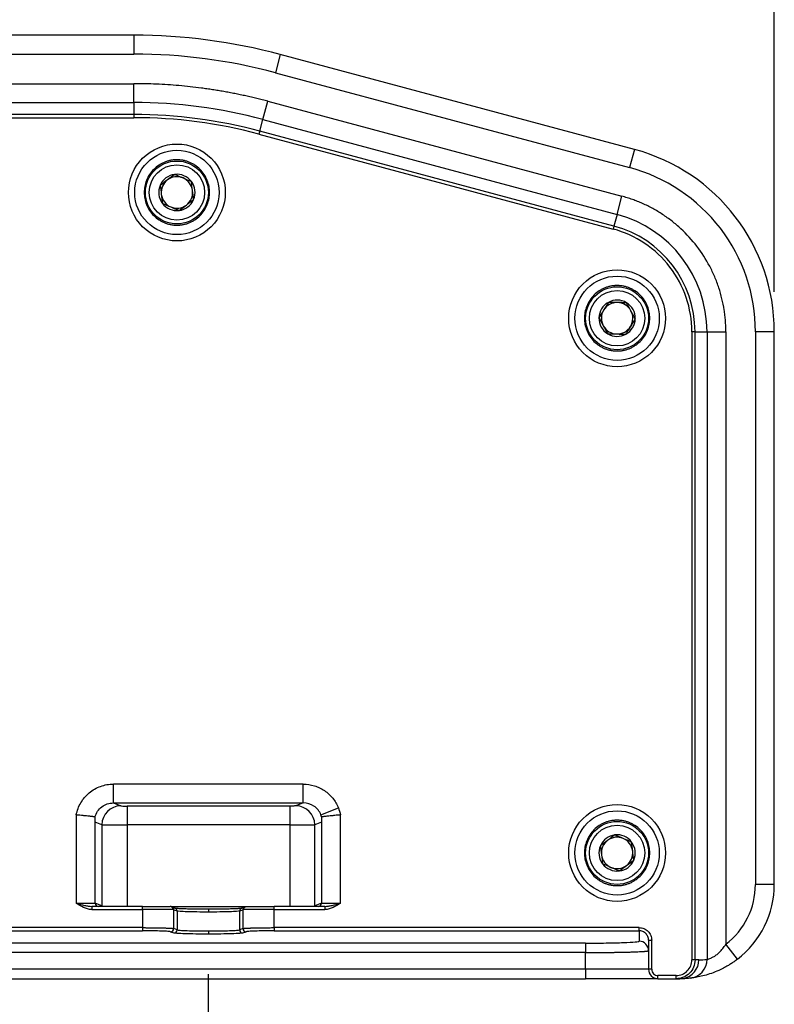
# Model space of a CAD drawing. Header units: millimetres. Extents: x 32 to 1494, y 32 to 1048.
# Tile 7 of 27: x 561 to 681, y 191 to 348. Entities that reach past the tile are written whole.
import ezdxf

# ---------------------------------------------------------------- set-up
doc = ezdxf.new("R2010")
doc.units = ezdxf.units.MM
doc.header["$LTSCALE"] = 5
doc.layers.add('DIMENSIONS', color=140, linetype='Continuous', lineweight=25)
doc.styles.add('SLDTEXTSTYLE0', font='TXT', dxfattribs={"width": 0.7})
doc.dimstyles.new('SLDDIMSTYLE0', dxfattribs={"dimtxt": 10.790039, "dimasz": 16.51, "dimexe": 0, "dimexo": 0.0625, "dimgap": 2.69751, "dimtad": 0, "dimtih": 1, "dimtoh": 1, "dimrnd": 1e-09, "dimzin": 4, "dimdsep": 46, "dimtxsty": 'SLDTEXTSTYLE0', "dimsah": 1, "dimcen": 0.09, "dimadec": 0, "dimazin": 1, "dimtfac": 1, "dimtofl": 0, "dimtmove": 0, "dimatfit": 3, "dimfxl": 0, "dimfrac": 2, "dimtolj": 1, "dimtzin": 12, "dimarcsym": 0})
doc.dimstyles.new('SLDDIMSTYLE6', dxfattribs={"dimtxt": 10.790039, "dimasz": 16.51, "dimexe": 0, "dimexo": 0.0625, "dimgap": 2.69751, "dimtad": 0, "dimtih": 1, "dimtoh": 1, "dimrnd": 1e-09, "dimzin": 12, "dimdsep": 46, "dimtxsty": 'SLDTEXTSTYLE0', "dimsah": 1, "dimcen": 0.09, "dimadec": 0, "dimazin": 3, "dimtfac": 1, "dimtofl": 0, "dimtmove": 0, "dimatfit": 3, "dimfxl": 0, "dimfrac": 2, "dimtolj": 1, "dimtzin": 12, "dimarcsym": 0})
doc.dimstyles.new('SLDDIMSTYLE7', dxfattribs={"dimtxt": 10.790039, "dimasz": 16.51, "dimexe": 0, "dimexo": 0.0625, "dimgap": 2.69751, "dimtad": 0, "dimtih": 1, "dimtoh": 1, "dimrnd": 1e-09, "dimzin": 12, "dimdsep": 46, "dimtxsty": 'SLDTEXTSTYLE0', "dimsah": 1, "dimcen": 0, "dimadec": 0, "dimazin": 3, "dimtfac": 1, "dimtofl": 0, "dimtmove": 0, "dimatfit": 3, "dimfxl": 0, "dimfrac": 2, "dimtolj": 1, "dimtzin": 12, "dimarcsym": 0})

# ---------------------------------------------------------------- blocks, each defined once
blk = doc.blocks.new('_D_13')
at = {"layer": 'DIMENSIONS'}
for p, q in [((470.27, 313.14), (470.27, 397.3)), ((680.77, 304.71), (680.77, 397.3)), ((470.27, 381.43), (544.8, 381.43)), ((559.42, 381.43), (555.8, 381.43)), ((555.8, 381.43), (555.8, 364.28)), ((591.48, 381.43), (595.11, 381.43)), ((595.11, 381.43), (595.11, 364.28)), ((680.77, 381.43), (606.1, 381.43)), ((555.8, 364.28), (559.42, 364.28)), ((595.11, 364.28), (591.48, 364.28))]:
    blk.add_line(p, q, dxfattribs=at)
for points in [[(470.27, 381.43), (486.78, 378.89), (486.78, 383.97)], [(680.77, 381.43), (664.26, 383.97), (664.26, 378.89)]]:
    blk.add_solid(points, dxfattribs=at)
at = {"layer": 'DIMENSIONS', "char_height": 10.583, "attachment_point": 1, "style": 'SLDTEXTSTYLE0'}
for s, insert in [('210.5', (554.93, 397.48)), ('8.29', (559.42, 377.92))]:
    blk.add_mtext(s, dxfattribs=dict(at, insert=insert))
blk = doc.blocks.new('_D_17')
at = {"layer": 'DIMENSIONS'}
for p, q in [((471.37, 303.02), (524, 424.42)), ((524, 424.42), (551.79, 424.42))]:
    blk.add_line(p, q, dxfattribs=at)
blk.add_solid([(471.37, 303.02), (480.27, 317.16), (475.6, 319.18)], dxfattribs=at)
at = {"layer": 'DIMENSIONS', "char_height": 10.583, "attachment_point": 1, "style": 'SLDTEXTSTYLE0'}
for s, insert in [('M6', (565.01, 438.06)), ('(4X)', (559.72, 420.91))]:
    blk.add_mtext(s, dxfattribs=dict(at, insert=insert))
blk = doc.blocks.new('_D_18')
at = {"layer": 'DIMENSIONS'}
for p, q in [((280.77, 196.25), (280.77, 143.28)), ((590.77, 196.25), (590.77, 143.28)), ((280.77, 159.16), (401.04, 159.16)), ((415.67, 159.16), (412.04, 159.16)), ((412.04, 159.16), (412.04, 142.01)), ((456.71, 159.16), (460.33, 159.16)), ((460.33, 159.16), (460.33, 142.01)), ((590.77, 159.16), (471.33, 159.16)), ((412.04, 142.01), (415.67, 142.01)), ((460.33, 142.01), (456.71, 142.01))]:
    blk.add_line(p, q, dxfattribs=at)
for points in [[(280.77, 159.16), (297.28, 156.62), (297.28, 161.7)], [(590.77, 159.16), (574.26, 161.7), (574.26, 156.62)]]:
    blk.add_solid(points, dxfattribs=at)
at = {"layer": 'DIMENSIONS', "char_height": 10.583, "attachment_point": 1, "style": 'SLDTEXTSTYLE0'}
for s, insert in [('310.0', (415.67, 175.22)), ('12.20', (415.67, 155.65))]:
    blk.add_mtext(s, dxfattribs=dict(at, insert=insert))

msp = doc.modelspace()

# ---------------------------------------------------------------- linework, layer by layer
for p, q in [((578.924431, 345.499859), (292.621881, 345.499859)), ((578.924431, 345.499859), (578.924431, 342.499859)), ((292.621881, 342.499859), (578.924431, 342.499859)), ((602.218145, 342.433183), (601.441688, 339.535406)), ((658.537727, 327.342396), (602.218145, 342.433183)), ((601.441688, 339.535406), (657.76127, 324.444619)), ((292.621881, 337.796925), (578.924431, 337.796925)), ((578.924431, 334.798752), (578.924431, 337.796925)), ((599.448495, 332.096708), (600.224479, 334.99272)), ((600.224479, 334.99272), (656.544061, 319.901934)), ((292.621881, 334.798752), (578.924431, 334.798752)), ((578.924431, 334.798752), (578.924431, 332.891305)), ((578.924431, 332.891305), (292.621881, 332.891305)), ((292.621881, 332.39161), (578.924431, 332.39161)), ((578.924431, 332.891305), (578.924431, 332.39161)), ((598.954811, 330.254255), (599.448495, 332.096708)), ((599.448495, 332.096708), (655.768077, 317.005922)), ((598.954811, 330.254255), (598.825481, 329.771587)), ((598.825481, 329.771587), (655.145063, 314.6808)), ((655.274394, 315.163469), (598.954811, 330.254255)), ((658.537727, 327.342396), (657.76127, 324.444619)), ((655.768077, 317.005922), (656.544061, 319.901934)), ((655.768077, 317.005922), (655.274394, 315.163469)), ((655.274394, 315.163469), (655.145063, 314.6808)), ((667.664907, 298.364622), (667.664907, 198.499859)), ((668.164602, 298.364622), (667.664907, 298.364622)), ((668.164602, 198.499859), (668.164602, 298.364622)), ((668.164602, 298.364622), (670.07205, 298.364622)), ((670.07205, 298.364622), (670.07205, 198.570562)), ((670.07205, 298.364622), (673.070222, 298.364622)), ((673.070222, 298.364622), (673.070222, 200.973431)), ((677.773156, 298.364622), (677.773156, 210.499859)), ((680.773156, 298.364622), (677.773156, 298.364622)), ((680.773156, 210.499859), (680.773156, 298.364622)), ((605.867505, 226.444548), (575.678807, 226.444548)), ((575.678807, 223.446376), (575.678807, 226.444548)), ((605.867505, 223.446376), (605.867505, 226.444548)), ((575.678807, 223.446376), (605.867505, 223.446376)), ((575.678807, 223.446376), (576.842105, 222.98205)), ((603.708013, 222.950172), (577.838299, 222.950172)), ((577.838299, 222.950172), (577.838299, 219.952)), ((603.708013, 222.950172), (603.708013, 219.952)), ((605.867505, 223.446376), (604.704207, 222.98205)), ((608.672385, 221.56776), (611.446354, 222.67498)), ((569.773156, 221.542625), (569.773156, 207.499859)), ((572.773156, 207.499859), (572.773156, 221.168061)), ((608.773156, 221.168061), (608.773156, 207.499859)), ((611.773156, 207.499859), (611.773156, 221.542625)), ((573.853521, 219.983877), (572.773156, 220.415101)), ((573.853521, 219.983877), (573.853521, 207.070462)), ((603.708013, 219.952), (577.838299, 219.952)), ((577.838299, 219.952), (577.838299, 206.999859)), ((603.708013, 219.952), (603.708013, 206.999859)), ((608.773156, 220.4151), (607.692791, 219.983877)), ((607.692791, 207.070462), (607.692791, 219.983877)), ((680.773156, 210.499859), (677.773156, 210.499859)), ((569.773156, 207.499859), (572.773156, 207.499859)), ((572.222646, 206.999859), (572.222646, 206.499859)), ((580.297514, 206.999859), (572.222646, 206.999859)), ((573.853521, 207.070462), (572.778495, 207.499554)), ((573.091498, 207.036514), (573.275066, 206.999861)), ((573.853521, 207.070462), (573.858303, 206.999859)), ((580.297514, 206.499859), (580.297514, 206.999859)), ((584.918367, 206.958891), (596.627945, 206.958891)), ((585.479439, 206.737665), (584.965744, 206.942704)), ((596.580568, 206.942704), (596.066873, 206.737665)), ((601.248798, 206.499859), (601.248798, 206.999859)), ((609.323666, 206.999859), (601.248798, 206.999859)), ((607.692791, 207.070462), (607.688009, 206.999859)), ((608.767817, 207.499554), (607.692791, 207.070462)), ((608.773158, 207.499859), (608.767817, 207.499554)), ((608.773156, 207.499859), (611.773156, 207.499859)), ((609.323666, 206.999859), (609.323666, 206.499859)), ((572.222646, 206.499859), (580.297514, 206.499859)), ((580.297514, 206.499859), (580.297514, 203.619948)), ((585.170274, 206.499859), (580.297514, 206.499859)), ((585.278488, 203.4765), (585.278488, 206.478329)), ((585.278488, 206.478329), (585.792183, 206.27329)), ((585.792183, 206.27329), (585.792183, 203.271461)), ((590.773156, 206.59766), (590.773156, 206.097965)), ((595.75413, 206.27329), (596.267824, 206.478329)), ((595.75413, 203.271461), (595.75413, 206.27329)), ((596.267824, 206.478329), (596.267824, 203.4765)), ((601.248798, 206.499859), (596.376038, 206.499859)), ((601.248798, 203.619948), (601.248798, 206.499859)), ((601.248798, 206.499859), (609.323666, 206.499859)), ((580.297514, 203.619948), (515.273156, 203.619948)), ((580.297514, 203.619948), (580.297514, 203.120252)), ((659.273156, 203.619948), (601.248798, 203.619948)), ((601.248798, 203.619948), (601.248798, 203.120252)), ((659.273156, 203.120252), (659.273156, 203.619948)), ((515.273156, 203.120252), (580.297514, 203.120252)), ((584.78039, 202.976805), (585.294085, 202.771766)), ((585.792183, 203.271461), (585.278488, 203.4765)), ((590.773156, 203.096136), (590.773156, 202.596441)), ((596.267824, 203.4765), (595.75413, 203.271461)), ((596.252227, 202.771766), (596.765922, 202.976805)), ((601.248798, 203.120252), (659.273156, 203.120252)), ((659.273156, 203.120252), (659.273156, 201.459079)), ((650.773156, 201.162252), (523.773156, 201.162252)), ((650.773156, 201.162252), (650.773156, 199.663166)), ((660.773156, 201.618729), (660.773156, 196.999859)), ((660.773156, 201.618729), (661.273156, 201.618729)), ((661.273156, 196.999859), (661.273156, 201.618729)), ((674.894489, 198.591824), (673.070222, 200.973431)), ((650.773156, 199.663166), (523.773156, 199.663166)), ((650.773156, 196.999859), (650.773156, 199.663166)), ((668.164602, 198.499859), (667.664907, 198.499859)), ((668.771328, 198.499859), (668.164602, 198.499859)), ((650.773156, 196.999859), (523.773156, 196.999859)), ((660.773156, 196.999859), (650.773156, 196.999859)), ((650.773156, 196.999859), (650.773156, 195.499859)), ((661.273156, 196.999859), (660.773156, 196.999859)), ((665.163383, 195.999859), (662.273156, 195.999859)), ((662.273156, 195.499859), (662.273156, 195.999859)), ((665.163383, 195.499859), (665.163383, 195.999859)), ((523.773156, 195.499859), (650.773156, 195.499859)), ((662.273156, 195.499859), (665.163383, 195.499859)), ((665.163383, 195.499859), (665.773156, 195.499859)), ((665.773156, 195.499859), (666.318368, 195.549879)), ((666.318713, 195.549943), (666.56739, 195.520917))]:
    msp.add_line(p, q)
at = {"flags": 128}
for points in [[(584.857024, 206.972309), (584.877751, 206.968683), (584.965744, 206.942704)], [(596.580568, 206.942704), (596.668561, 206.968683), (596.765922, 206.978024)]]:
    msp.add_lwpolyline(points, dxfattribs=at)
for centre, radius in [((585.773156, 320.499859), 6.7), ((585.773156, 320.499859), 5), ((585.773156, 320.499859), 4.4), ((655.773156, 300.499859), 6.7), ((655.773156, 300.499859), 5), ((655.773156, 300.499859), 4.4), ((655.773156, 215.499859), 6.7), ((655.773156, 215.499859), 5), ((655.773156, 215.499859), 4.4)]:
    msp.add_circle(centre, radius)
for centre, radius, start, end in [((578.924431, 255.499859), 90, 75, 90), ((578.924431, 255.499859), 79.298894, 75, 90), ((578.924431, 255.499859), 77.391446, 75, 90), ((650.773156, 298.364622), 30, 0, 75), ((585.773156, 320.499859), 2.886751, 96.98986306, 156.98986306), ((585.773156, 320.499859), 2.5, 126.98986306, 186.98986306), ((585.773156, 320.499859), 2.5, 66.98986306, 126.98986306), ((585.773156, 320.499859), 2.886751, 36.98986306, 96.98986306), ((585.773156, 320.499859), 2.5, 6.98986306, 66.98986306), ((585.773156, 320.499859), 2.886751, 156.98986306, 216.98986306), ((585.773156, 320.499859), 2.886751, 336.98986306, 36.98986306), ((585.773156, 320.499859), 2.5, 186.98986306, 246.98986306), ((585.773156, 320.499859), 2.886751, 276.98986306, 336.98986306), ((585.773156, 320.499859), 2.5, 306.98986306, 6.98986306), ((585.773156, 320.499859), 2.886751, 216.98986306, 276.98986306), ((585.773156, 320.499859), 2.5, 246.98986306, 306.98986306), ((650.773156, 298.364622), 19.298894, 0, 75), ((650.773156, 298.364622), 17.391446, 0, 75), ((655.773156, 300.499859), 2.886751, 118.78150508, 178.78150508), ((655.773156, 300.499859), 2.5, 88.78150508, 148.78150508), ((655.773156, 300.499859), 2.886751, 58.78150508, 118.78150508), ((655.773156, 300.499859), 2.5, 28.78150508, 88.78150508), ((655.773156, 300.499859), 2.886751, 358.78150508, 58.78150508), ((655.773156, 300.499859), 2.886751, 178.78150508, 238.78150508), ((655.773156, 300.499859), 2.5, 148.78150508, 208.78150508), ((655.773156, 300.499859), 2.5, 328.78150508, 28.78150508), ((655.773156, 300.499859), 2.5, 208.78150508, 268.78150508), ((655.773156, 300.499859), 2.5, 268.78150508, 328.78150508), ((655.773156, 300.499859), 2.886751, 298.78150508, 358.78150508), ((655.773156, 300.499859), 2.886751, 238.78150508, 298.78150508), ((576.857612, 219.977992), 3.004097, 90.29576786, 179.88776178), ((604.6887, 219.977992), 3.004097, 0.11223822, 89.70423214), ((655.773156, 215.499859), 2.886751, 96.98986306, 156.98986306), ((655.773156, 215.499859), 2.5, 66.98986306, 126.98986306), ((655.773156, 215.499859), 2.886751, 36.98986306, 96.98986306), ((655.773156, 215.499859), 2.5, 6.98986306, 66.98986306), ((655.773156, 215.499859), 2.886751, 156.98986306, 216.98986306), ((655.773156, 215.499859), 2.5, 126.98986306, 186.98986306), ((655.773156, 215.499859), 2.886751, 336.98986306, 36.98986306), ((655.773156, 215.499859), 2.5, 186.98986306, 246.98986306), ((655.773156, 215.499859), 2.5, 306.98986306, 6.98986306), ((655.773156, 215.499859), 2.886751, 216.98986306, 276.98986306), ((655.773156, 215.499859), 2.5, 246.98986306, 306.98986306), ((655.773156, 215.499859), 2.886751, 276.98986306, 336.98986306), ((665.773156, 210.499859), 15, 307.45144304, 0), ((573.273156, 207.499859), 0.5, 180, 270), ((584.780626, 206.480532), 0.497867, 359.74645345, 68.17192858), ((585.294624, 206.275697), 0.497564, 359.72276528, 68.19561675), ((596.251992, 206.275493), 0.497867, 111.82807142, 180.25354655), ((596.765383, 206.480737), 0.497564, 111.80438325, 180.27723472), ((608.273156, 207.499859), 0.5, 270, 0), ((584.777806, 203.477481), 0.500683, 270.29576786, 359.8877618), ((585.291501, 203.272442), 0.500683, 270.29576786, 359.88776178), ((596.254811, 203.272442), 0.500683, 180.11223822, 269.70423214), ((596.768506, 203.477481), 0.500683, 180.11223822, 269.70423214), ((659.273613, 199.959535), 1.499543, 0.01746216, 90.01745152), ((665.771954, 198.499062), 2.999375, 280.49653239, 0.01522425), ((667.073217, 198.569316), 2.998833, 276.23783649, 0.02380405), ((662.273156, 196.999859), 1.5, 180, 270)]:
    msp.add_arc(centre, radius, start, end)
for points in [[(601.441688, 339.535406), (594.097821, 341.503189), (586.527362, 342.499859), (578.924431, 342.499859)], [(598.825481, 329.771587), (592.334874, 331.51074), (585.644002, 332.39161), (578.924431, 332.39161)], [(585.421856, 323.365155), (585.037562, 323.075674), (584.268972, 322.496714), (583.500382, 321.917753), (583.116087, 321.628272)], [(583.116087, 321.628272), (583.174637, 321.150723), (583.291737, 320.195624), (583.408837, 319.240526), (583.467387, 318.762976)], [(588.430225, 319.371445), (588.371675, 319.848994), (588.254575, 320.804093), (588.137475, 321.759192), (588.078925, 322.236741)], [(586.124456, 317.634562), (586.50875, 317.924043), (587.27734, 318.503004), (588.04593, 319.081964), (588.430225, 319.371445)], [(583.467387, 318.762976), (583.910231, 318.574907), (584.795921, 318.198769), (585.681611, 317.822631), (586.124456, 317.634562)], [(654.38327, 303.029987), (654.133901, 302.61853), (653.635164, 301.795616), (653.136426, 300.972703), (652.887057, 300.561246)], [(657.269368, 302.9686), (656.788352, 302.978831), (655.826319, 302.999293), (654.864286, 303.019756), (654.38327, 303.029987)], [(658.659255, 300.438471), (658.427607, 300.860159), (657.964311, 301.703536), (657.501016, 302.546912), (657.269368, 302.9686)], [(652.887057, 300.561246), (653.118705, 300.139558), (653.582001, 299.296182), (654.045296, 298.452806), (654.276944, 298.031118)], [(654.276944, 298.031118), (654.75796, 298.020886), (655.719993, 298.000424), (656.682026, 297.979962), (657.163042, 297.96973)], [(611.446354, 222.67498), (611.592224, 222.309524), (611.70185, 221.929669), (611.773156, 221.542625)], [(572.773156, 221.168061), (572.773156, 221.203035), (572.76912, 221.221268), (572.760127, 221.222434)], [(608.786175, 221.222432), (608.755352, 221.339738), (608.717342, 221.455129), (608.672385, 221.56776)], [(608.786185, 221.222434), (608.777192, 221.221268), (608.773156, 221.203035), (608.773156, 221.168061)], [(655.421856, 218.365155), (655.037562, 218.075674), (654.268972, 217.496714), (653.500382, 216.917753), (653.116087, 216.628272)], [(658.078925, 217.236741), (657.636081, 217.42481), (656.750391, 217.800948), (655.864701, 218.177086), (655.421856, 218.365155)], [(653.116087, 216.628272), (653.174637, 216.150723), (653.291737, 215.195624), (653.408837, 214.240526), (653.467387, 213.762976)], [(658.430225, 214.371445), (658.371675, 214.848994), (658.254575, 215.804093), (658.137475, 216.759192), (658.078925, 217.236741)], [(656.124456, 212.634562), (656.50875, 212.924043), (657.27734, 213.503004), (658.04593, 214.081964), (658.430225, 214.371445)], [(673.070222, 200.973431), (676.034449, 203.243974), (677.773156, 206.765959), (677.773156, 210.499859)], [(596.765922, 206.978024), (596.78433, 206.985372), (596.817575, 206.992674), (596.865329, 206.999859)], [(585.278488, 206.478329), (585.258323, 206.485506), (585.222136, 206.492682), (585.170274, 206.499859)], [(596.376038, 206.499859), (596.324176, 206.492682), (596.287989, 206.485506), (596.267824, 206.478329)], [(668.771328, 198.499859), (669.206185, 198.499859), (669.641033, 198.523565), (670.07205, 198.570562)]]:
    msp.add_open_spline(points, degree=3)
for points, knots in [([(600.224479, 334.99272), (599.934889, 335.069342), (599.355879, 335.222541), (598.484477, 335.440277), (597.611338, 335.649078), (596.73623, 335.848089), (595.859215, 336.037537), (594.980278, 336.217362), (594.099422, 336.387579), (593.216647, 336.548185), (592.331952, 336.699181), (591.445338, 336.840567), (590.556804, 336.972342), (589.370002, 337.135163), (587.883785, 337.314432), (586.096935, 337.49046), (584.307484, 337.627556), (582.515439, 337.72477), (580.720799, 337.785651), (579.523414, 337.793166), (578.924431, 337.796925)], [0, 0, 0, 0, 0.0417105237, 0.0833965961, 0.1250631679, 0.1667151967, 0.2083576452, 0.2499954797, 0.291633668, 0.3332771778, 0.3749309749, 0.4166000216, 0.4582892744, 0.5000036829, 0.583399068, 0.6667164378, 0.74999548, 0.8332759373, 0.9165975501, 1, 1, 1, 1]), ([(585.773156, 312.799859), (583.731047, 312.799859), (581.772423, 313.611147), (578.884445, 316.499126), (578.073156, 318.457749), (578.073156, 322.541968), (578.884445, 324.500592), (581.772423, 327.38857), (583.731047, 328.199859), (585.773156, 328.199859)], [0, 0, 0, 0, 0.25, 0.25, 0.5, 0.5, 0.75, 0.75, 1, 1, 1, 1]), ([(585.773156, 328.199859), (587.815265, 328.199859), (589.773889, 327.38857), (592.661867, 324.500592), (593.473156, 322.541968), (593.473156, 318.457749), (592.661867, 316.499126), (589.773889, 313.611147), (587.815265, 312.799859), (585.773156, 312.799859)], [0, 0, 0, 0, 0.25, 0.25, 0.5, 0.5, 0.75, 0.75, 1, 1, 1, 1]), ([(585.773156, 325.699859), (585.693813, 325.698817), (585.535272, 325.696736), (585.298007, 325.679836), (585.061668, 325.65283), (584.739184, 325.600683), (584.334032, 325.505365), (583.84962, 325.340099), (583.377089, 325.125027), (582.765604, 324.767841), (582.069863, 324.202965), (581.39452, 323.371417), (580.911694, 322.439472), (580.633085, 321.470326), (580.544063, 320.499859), (580.633085, 319.529391), (580.911694, 318.560245), (581.39452, 317.6283), (582.069863, 316.796753), (582.765467, 316.231986), (583.376932, 315.874773), (583.849293, 315.659739), (584.333867, 315.494434), (584.764675, 315.392919), (585.139905, 315.335472), (585.455906, 315.305404), (585.667327, 315.301709), (585.773156, 315.299859)], [0, 0, 0, 0, 0.0145860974, 0.0291456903, 0.0437093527, 0.0583076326, 0.0891876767, 0.1200998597, 0.1522675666, 0.1844675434, 0.2501169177, 0.3157662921, 0.3800514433, 0.4417706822, 0.5000018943, 0.5582331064, 0.6199523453, 0.6842374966, 0.7498868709, 0.8155362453, 0.8477039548, 0.8799039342, 0.9107839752, 0.9416961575, 0.9611356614, 0.9805460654, 1, 1, 1, 1]), ([(585.773156, 315.299859), (585.852499, 315.3009), (586.01104, 315.302981), (586.248305, 315.319882), (586.484644, 315.346887), (586.807128, 315.399034), (587.21228, 315.494353), (587.696692, 315.659618), (588.169223, 315.87469), (588.780708, 316.231876), (589.476449, 316.796752), (590.151792, 317.6283), (590.634618, 318.560245), (590.913227, 319.529391), (591.002249, 320.499859), (590.913227, 321.470326), (590.634618, 322.439472), (590.151792, 323.371417), (589.476449, 324.202965), (588.780845, 324.767731), (588.16938, 325.124944), (587.697019, 325.339979), (587.212445, 325.505283), (586.781637, 325.606798), (586.406407, 325.664245), (586.090406, 325.694313), (585.878985, 325.698009), (585.773156, 325.699859)], [0, 0, 0, 0, 0.0145860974, 0.0291456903, 0.0437093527, 0.0583076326, 0.0891876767, 0.1200998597, 0.1522675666, 0.1844675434, 0.2501169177, 0.3157662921, 0.3800514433, 0.4417706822, 0.5000018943, 0.5582331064, 0.6199523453, 0.6842374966, 0.7498868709, 0.8155362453, 0.8477039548, 0.8799039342, 0.9107839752, 0.9416961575, 0.9611356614, 0.9805460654, 1, 1, 1, 1]), ([(677.773156, 298.364622), (677.773156, 304.308014), (675.811804, 310.08597), (668.575588, 319.516391), (663.502147, 322.906356), (657.76127, 324.444619)], [0, 0, 0, 0, 0.5, 0.5, 1, 1, 1, 1]), ([(585.421856, 323.365155), (585.862743, 323.177917), (586.305263, 322.989986), (587.195519, 322.611909), (587.638039, 322.423978), (588.078925, 322.236741)], [0, 0, 0, 0, 0.5, 0.5, 1, 1, 1, 1]), ([(673.070222, 298.364622), (673.06941, 298.509642), (673.067787, 298.799522), (673.054634, 299.233994), (673.033631, 299.667823), (673.004012, 300.101009), (672.965981, 300.533551), (672.919485, 300.965449), (672.864534, 301.396707), (672.734462, 302.280179), (672.470586, 303.607195), (671.969123, 305.36528), (671.319265, 307.092883), (670.246519, 309.350668), (668.547565, 312.003406), (666.425057, 314.330917), (664.521871, 315.951494), (663.021488, 317.026247), (661.452948, 317.965802), (660.109445, 318.628137), (659.019338, 319.087063), (658.205692, 319.392131), (657.381302, 319.66752), (656.82329, 319.823754), (656.544061, 319.901934)], [0, 0, 0, 0, 0.0149126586, 0.0298089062, 0.0446943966, 0.0595747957, 0.0744557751, 0.0893430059, 0.104242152, 0.1191588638, 0.1811704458, 0.2432001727, 0.3069641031, 0.3707459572, 0.5000027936, 0.6292596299, 0.693023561, 0.7568054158, 0.8188169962, 0.8808467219, 0.9106542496, 0.9404187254, 0.9701855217, 1, 1, 1, 1]), ([(667.664907, 298.364622), (667.664907, 302.082929), (666.437845, 305.697736), (661.910721, 311.5976), (658.736672, 313.718431), (655.145063, 314.6808)], [0, 0, 0, 0, 0.5, 0.5, 1, 1, 1, 1]), ([(655.773156, 292.799859), (653.731047, 292.799859), (651.772423, 293.611147), (648.884445, 296.499126), (648.073156, 298.457749), (648.073156, 302.541968), (648.884445, 304.500592), (651.772423, 307.38857), (653.731047, 308.199859), (655.773156, 308.199859)], [0, 0, 0, 0, 0.25, 0.25, 0.5, 0.5, 0.75, 0.75, 1, 1, 1, 1]), ([(655.773156, 308.199859), (657.815265, 308.199859), (659.773889, 307.38857), (662.661867, 304.500592), (663.473156, 302.541968), (663.473156, 298.457749), (662.661867, 296.499126), (659.773889, 293.611147), (657.815265, 292.799859), (655.773156, 292.799859)], [0, 0, 0, 0, 0.25, 0.25, 0.5, 0.5, 0.75, 0.75, 1, 1, 1, 1]), ([(655.773156, 305.699859), (655.693813, 305.698817), (655.535272, 305.696736), (655.298007, 305.679836), (655.061668, 305.65283), (654.739184, 305.600683), (654.334032, 305.505365), (653.84962, 305.340099), (653.377089, 305.125027), (652.765604, 304.767841), (652.069863, 304.202965), (651.39452, 303.371417), (650.911694, 302.439472), (650.633085, 301.470326), (650.544063, 300.499859), (650.633085, 299.529391), (650.911694, 298.560245), (651.39452, 297.6283), (652.069863, 296.796753), (652.765467, 296.231986), (653.376932, 295.874773), (653.849293, 295.659739), (654.333867, 295.494434), (654.764675, 295.392919), (655.139905, 295.335472), (655.455906, 295.305404), (655.667327, 295.301709), (655.773156, 295.299859)], [0, 0, 0, 0, 0.0145860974, 0.0291456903, 0.0437093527, 0.0583076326, 0.0891876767, 0.1200998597, 0.1522675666, 0.1844675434, 0.2501169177, 0.3157662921, 0.3800514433, 0.4417706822, 0.5000018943, 0.5582331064, 0.6199523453, 0.6842374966, 0.7498868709, 0.8155362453, 0.8477039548, 0.8799039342, 0.9107839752, 0.9416961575, 0.9611356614, 0.9805460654, 1, 1, 1, 1]), ([(655.773156, 295.299859), (655.852499, 295.3009), (656.01104, 295.302981), (656.248305, 295.319882), (656.484644, 295.346887), (656.807128, 295.399034), (657.21228, 295.494353), (657.696692, 295.659618), (658.169223, 295.87469), (658.780708, 296.231876), (659.476449, 296.796752), (660.151792, 297.6283), (660.634618, 298.560245), (660.913227, 299.529391), (661.002249, 300.499859), (660.913227, 301.470326), (660.634618, 302.439472), (660.151792, 303.371417), (659.476449, 304.202965), (658.780845, 304.767731), (658.16938, 305.124944), (657.697019, 305.339979), (657.212445, 305.505283), (656.781637, 305.606798), (656.406407, 305.664245), (656.090406, 305.694313), (655.878985, 305.698009), (655.773156, 305.699859)], [0, 0, 0, 0, 0.0145860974, 0.0291456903, 0.0437093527, 0.0583076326, 0.0891876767, 0.1200998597, 0.1522675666, 0.1844675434, 0.2501169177, 0.3157662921, 0.3800514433, 0.4417706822, 0.5000018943, 0.5582331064, 0.6199523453, 0.6842374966, 0.7498868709, 0.8155362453, 0.8477039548, 0.8799039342, 0.9107839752, 0.9416961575, 0.9611356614, 0.9805460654, 1, 1, 1, 1]), ([(658.659255, 300.438471), (658.410989, 300.028834), (658.161803, 299.617679), (657.660494, 298.790523), (657.411309, 298.379368), (657.163042, 297.96973)], [0, 0, 0, 0, 0.5, 0.5, 1, 1, 1, 1]), ([(569.773158, 221.542624), (569.898821, 222.224443), (570.144046, 222.88374), (570.845266, 224.079693), (571.30088, 224.616131), (572.368648, 225.502349), (572.980451, 225.852052), (574.287816, 226.323168), (574.982963, 226.444548), (575.678807, 226.444548)], [0, 0, 0, 0, 0.25, 0.25, 0.5, 0.5, 0.75, 0.75, 1, 1, 1, 1]), ([(605.867505, 226.444548), (606.464562, 226.444548), (607.061197, 226.355415), (608.201766, 226.006664), (608.745515, 225.747091), (609.73249, 225.080203), (610.175587, 224.672974), (610.922328, 223.74649), (611.225863, 223.227388), (611.446354, 222.67498)], [0, 0, 0, 0, 0.25, 0.25, 0.5, 0.5, 0.75, 0.75, 1, 1, 1, 1]), ([(572.760185, 221.222419), (572.843571, 221.53939), (572.979643, 221.842296), (573.344025, 222.387468), (573.571717, 222.630003), (574.094914, 223.028431), (574.389999, 223.18471), (575.016331, 223.39404), (575.347328, 223.447372), (575.678807, 223.446376)], [0, 0, 0, 0, 0.25, 0.25, 0.5, 0.5, 0.75, 0.75, 1, 1, 1, 1]), ([(576.842105, 222.98205), (576.863657, 222.973447), (576.980414, 222.96518), (577.345005, 222.953514), (577.591009, 222.950172), (577.838299, 222.950172)], [0, 0, 0, 0, 0.5, 0.5, 1, 1, 1, 1]), ([(604.704207, 222.98205), (604.700851, 222.981012), (604.694164, 222.978944), (604.674153, 222.975901), (604.64686, 222.972927), (604.598603, 222.968954), (604.517182, 222.96419), (604.387793, 222.959198), (604.233951, 222.955121), (604.064298, 222.952269), (603.886953, 222.950487), (603.767687, 222.950277), (603.708013, 222.950172)], [0, 0, 0, 0, 0.0605237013, 0.120602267, 0.1807222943, 0.2413693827, 0.3706223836, 0.5002115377, 0.6294353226, 0.7589961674, 0.8794146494, 1, 1, 1, 1]), ([(608.672385, 221.56776), (608.451893, 222.120169), (608.060704, 222.603054), (607.068261, 223.26776), (606.469094, 223.448184), (605.867505, 223.446376)], [0, 0, 0, 0, 0.5, 0.5, 1, 1, 1, 1]), ([(655.773156, 207.799859), (653.731047, 207.799859), (651.772423, 208.611147), (648.884445, 211.499126), (648.073156, 213.457749), (648.073156, 217.541968), (648.884445, 219.500592), (651.772423, 222.38857), (653.731047, 223.199859), (655.773156, 223.199859)], [0, 0, 0, 0, 0.25, 0.25, 0.5, 0.5, 0.75, 0.75, 1, 1, 1, 1]), ([(655.773156, 223.199859), (657.815265, 223.199859), (659.773889, 222.38857), (662.661867, 219.500592), (663.473156, 217.541968), (663.473156, 213.457749), (662.661867, 211.499126), (659.773889, 208.611147), (657.815265, 207.799859), (655.773156, 207.799859)], [0, 0, 0, 0, 0.25, 0.25, 0.5, 0.5, 0.75, 0.75, 1, 1, 1, 1]), ([(572.760127, 221.222434), (572.753666, 221.223291), (572.740555, 221.225029), (572.707087, 221.229557), (572.662304, 221.235517), (572.60446, 221.243055), (572.533138, 221.25213), (572.447633, 221.262755), (572.34742, 221.274926), (572.232045, 221.288644), (572.101183, 221.30391), (571.954621, 221.320718), (571.731825, 221.345942), (571.378758, 221.385028), (570.888338, 221.43602), (570.397734, 221.484021), (570.030835, 221.518733), (569.84046, 221.536384), (569.773156, 221.542625)], [0, 0, 0, 0, 0.0396582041, 0.0804710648, 0.1224410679, 0.1655704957, 0.2098614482, 0.2553158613, 0.3019355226, 0.3497220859, 0.3986770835, 0.4488019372, 0.5000979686, 0.6099766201, 0.7496995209, 0.8709059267, 0.9543608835, 1, 1, 1, 1]), ([(611.773156, 221.542625), (611.727871, 221.538437), (611.605949, 221.527164), (611.376682, 221.505589), (611.057228, 221.47518), (610.622921, 221.432346), (610.167668, 221.38505), (609.765644, 221.340525), (609.466266, 221.306447), (609.232985, 221.279123), (609.050905, 221.256946), (608.918258, 221.240083), (608.827633, 221.228), (608.799762, 221.224257), (608.786185, 221.222434)], [0, 0, 0, 0, 0.0307135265, 0.0826898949, 0.1559164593, 0.2503753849, 0.3901215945, 0.5000277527, 0.5931426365, 0.6823303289, 0.7675992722, 0.8489592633, 0.9264217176, 1, 1, 1, 1]), ([(573.853521, 219.983877), (573.860611, 219.983276), (573.874716, 219.982081), (573.90919, 219.980339), (573.952776, 219.978647), (574.005984, 219.977008), (574.068092, 219.97542), (574.13869, 219.973885), (574.217274, 219.972401), (574.303359, 219.97097), (574.396449, 219.96959), (574.496053, 219.968263), (574.601678, 219.966988), (574.712836, 219.965765), (574.829044, 219.964593), (574.949829, 219.963474), (575.074723, 219.962407), (575.203271, 219.961392), (575.335028, 219.960429), (575.469562, 219.959518), (575.606456, 219.958659), (575.745306, 219.957852), (575.885722, 219.957097), (576.027333, 219.956394), (576.16978, 219.955743), (576.312725, 219.955144), (576.455843, 219.954597), (576.598827, 219.954103), (576.74139, 219.95366), (576.883258, 219.953269), (577.024177, 219.952931), (577.163907, 219.952644), (577.302227, 219.952409), (577.438932, 219.952227), (577.573832, 219.952097), (577.706754, 219.952015), (577.794704, 219.952005), (577.838299, 219.952)], [0, 0, 0, 0, 0.03510278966, 0.06982139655, 0.10415581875, 0.13810605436, 0.17167210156, 0.20485395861, 0.23765162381, 0.27006509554, 0.30209437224, 0.33373945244, 0.36500033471, 0.39587701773, 0.42636950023, 0.45647778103, 0.48620185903, 0.51554173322, 0.54449740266, 0.57306886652, 0.60125612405, 0.62905917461, 0.65647801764, 0.68351265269, 0.71016307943, 0.73642929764, 0.76231130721, 0.78780910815, 0.81292270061, 0.83765208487, 0.86199726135, 0.88595823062, 0.90953499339, 0.93272755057, 0.9555359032, 0.97796005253, 1, 1, 1, 1]), ([(603.708013, 219.952), (603.774655, 219.952012), (603.909699, 219.952036), (604.114386, 219.952226), (604.323233, 219.952526), (604.535556, 219.95295), (604.750584, 219.953493), (604.967456, 219.954158), (605.185219, 219.954942), (605.402831, 219.955847), (605.619156, 219.956873), (605.83297, 219.958019), (606.042961, 219.959285), (606.247734, 219.960672), (606.445814, 219.962179), (606.635655, 219.963807), (606.815651, 219.965556), (606.984139, 219.967424), (607.139416, 219.969414), (607.279763, 219.971524), (607.403401, 219.973754), (607.508747, 219.976104), (607.593523, 219.978577), (607.658259, 219.981165), (607.681216, 219.982968), (607.692791, 219.983877)], [0, 0, 0, 0, 0.0336930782, 0.0682757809, 0.1037481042, 0.1401100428, 0.1773615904, 0.2155027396, 0.2545334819, 0.2944538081, 0.3352637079, 0.3769631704, 0.4195521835, 0.4630307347, 0.5073988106, 0.552656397, 0.5988034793, 0.6458400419, 0.6937660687, 0.7425815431, 0.7922864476, 0.8428807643, 0.8943644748, 0.9467375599, 1, 1, 1, 1]), ([(655.773156, 220.699859), (655.693813, 220.698817), (655.535272, 220.696736), (655.298007, 220.679836), (655.061668, 220.65283), (654.739184, 220.600683), (654.334032, 220.505365), (653.84962, 220.340099), (653.377089, 220.125027), (652.765604, 219.767841), (652.069863, 219.202965), (651.39452, 218.371417), (650.911694, 217.439472), (650.633085, 216.470326), (650.544063, 215.499859), (650.633085, 214.529391), (650.911694, 213.560245), (651.39452, 212.6283), (652.069863, 211.796753), (652.765467, 211.231986), (653.376932, 210.874773), (653.849293, 210.659739), (654.333867, 210.494434), (654.764675, 210.392919), (655.139905, 210.335472), (655.455906, 210.305404), (655.667327, 210.301709), (655.773156, 210.299859)], [0, 0, 0, 0, 0.0145860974, 0.0291456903, 0.0437093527, 0.0583076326, 0.0891876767, 0.1200998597, 0.1522675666, 0.1844675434, 0.2501169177, 0.3157662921, 0.3800514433, 0.4417706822, 0.5000018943, 0.5582331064, 0.6199523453, 0.6842374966, 0.7498868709, 0.8155362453, 0.8477039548, 0.8799039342, 0.9107839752, 0.9416961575, 0.9611356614, 0.9805460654, 1, 1, 1, 1]), ([(655.773156, 210.299859), (655.852499, 210.3009), (656.01104, 210.302981), (656.248305, 210.319882), (656.484644, 210.346887), (656.807128, 210.399034), (657.21228, 210.494353), (657.696692, 210.659618), (658.169223, 210.87469), (658.780708, 211.231876), (659.476449, 211.796752), (660.151792, 212.6283), (660.634618, 213.560245), (660.913227, 214.529391), (661.002249, 215.499859), (660.913227, 216.470326), (660.634618, 217.439472), (660.151792, 218.371417), (659.476449, 219.202965), (658.780845, 219.767731), (658.16938, 220.124944), (657.697019, 220.339979), (657.212445, 220.505283), (656.781637, 220.606798), (656.406407, 220.664245), (656.090406, 220.694313), (655.878985, 220.698009), (655.773156, 220.699859)], [0, 0, 0, 0, 0.0145860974, 0.0291456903, 0.0437093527, 0.0583076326, 0.0891876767, 0.1200998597, 0.1522675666, 0.1844675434, 0.2501169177, 0.3157662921, 0.3800514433, 0.4417706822, 0.5000018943, 0.5582331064, 0.6199523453, 0.6842374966, 0.7498868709, 0.8155362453, 0.8477039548, 0.8799039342, 0.9107839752, 0.9416961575, 0.9611356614, 0.9805460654, 1, 1, 1, 1]), ([(656.124456, 212.634562), (655.683569, 212.8218), (655.241049, 213.009731), (654.350793, 213.387808), (653.908273, 213.575739), (653.467387, 213.762976)], [0, 0, 0, 0, 0.5, 0.5, 1, 1, 1, 1]), ([(569.773156, 207.499859), (570.227557, 207.380114), (570.674679, 207.260958), (571.293267, 207.119078), (571.492997, 207.07773), (571.873104, 207.018127), (572.051539, 206.999859), (572.222646, 206.999859)], [0, 0, 0, 0, 0.5, 0.5, 0.75, 0.75, 1, 1, 1, 1]), ([(572.222646, 206.499859), (571.995995, 206.499859), (571.77538, 206.536395), (571.342065, 206.655601), (571.132097, 206.738298), (570.527481, 207.022057), (570.150456, 207.261234), (569.773156, 207.499859)], [0, 0, 0, 0, 0.25, 0.25, 0.5, 0.5, 1, 1, 1, 1]), ([(580.297514, 206.999859), (581.317069, 206.999859), (582.306527, 206.999859), (583.900636, 206.999859), (584.458229, 206.999859), (584.684897, 206.999859)], [0, 0, 0, 0, 0.5, 0.5, 1, 1, 1, 1]), ([(585.170274, 206.499859), (585.169357, 206.524323), (585.167557, 206.572367), (585.152331, 206.641605), (585.129512, 206.705548), (585.099631, 206.763392), (585.064325, 206.814639), (585.024893, 206.859061), (584.982612, 206.896665), (584.938621, 206.927648), (584.893934, 206.952362), (584.849421, 206.971264), (584.805814, 206.984924), (584.763709, 206.993847), (584.723574, 206.998964), (584.697501, 206.999567), (584.684897, 206.999859)], [0, 0, 0, 0, 0.0934230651, 0.18346443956, 0.27012349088, 0.35339963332, 0.43329232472, 0.50980106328, 0.5829253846, 0.6526648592, 0.71901909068, 0.78198771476, 0.84157039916, 0.89776684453, 0.95057678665, 1, 1, 1, 1]), ([(585.294085, 206.772985), (585.302314, 206.770117), (585.318722, 206.764398), (585.356994, 206.755898), (585.405189, 206.747497), (585.464277, 206.739197), (585.533999, 206.730999), (585.614418, 206.722901), (585.705535, 206.714905), (585.844636, 206.704111), (586.048693, 206.690817), (586.340989, 206.675505), (586.6759, 206.661139), (587.05149, 206.647904), (587.461888, 206.635987), (587.900744, 206.625591), (588.363168, 206.616753), (588.80551, 206.610136), (589.22026, 206.605294), (589.601264, 206.601874), (589.987384, 206.599451), (590.378592, 206.597938), (590.641291, 206.597753), (590.773156, 206.59766)], [0, 0, 0, 0, 0.0303594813, 0.0605386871, 0.0905976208, 0.1205970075, 0.150597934, 0.1806614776, 0.2108483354, 0.2412184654, 0.3053129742, 0.369466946, 0.4347576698, 0.5001084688, 0.5653915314, 0.6307347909, 0.6948079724, 0.7589409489, 0.8073939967, 0.8554768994, 0.9034386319, 0.951530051, 1, 1, 1, 1]), ([(590.773156, 206.59766), (590.855689, 206.597697), (591.020267, 206.597769), (591.266083, 206.59836), (591.509952, 206.599304), (591.751869, 206.600636), (591.991831, 206.602347), (592.229837, 206.604439), (592.465883, 206.606912), (592.785941, 206.61081), (593.182993, 206.616751), (593.645273, 206.625585), (594.084283, 206.635983), (594.494565, 206.647896), (594.870296, 206.661134), (595.205115, 206.675495), (595.497544, 206.690812), (595.724856, 206.705623), (595.899134, 206.719629), (596.029884, 206.732585), (596.132652, 206.745806), (596.209933, 206.759283), (596.238092, 206.768406), (596.252227, 206.772985)], [0, 0, 0, 0, 0.0303412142, 0.060502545, 0.0905441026, 0.1205267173, 0.1505115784, 0.1805598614, 0.2107323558, 0.2410891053, 0.3051593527, 0.3692952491, 0.4345745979, 0.4999215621, 0.5652084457, 0.6305630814, 0.694654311, 0.7588115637, 0.8072864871, 0.8553936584, 0.9033816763, 0.9515009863, 1, 1, 1, 1]), ([(596.376038, 206.499859), (596.376906, 206.523702), (596.378643, 206.571403), (596.393746, 206.641199), (596.417326, 206.707272), (596.448982, 206.767665), (596.486723, 206.820967), (596.528638, 206.866405), (596.572757, 206.903821), (596.617329, 206.93357), (596.660906, 206.956365), (596.702388, 206.973132), (596.741005, 206.984869), (596.776277, 206.992582), (596.807946, 206.997134), (596.835922, 206.999478), (596.853334, 206.999738), (596.861415, 206.999859)], [0, 0, 0, 0, 0.091055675, 0.1821728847, 0.2721137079, 0.3596937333, 0.443858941, 0.5237409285, 0.5986846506, 0.6682496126, 0.732190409, 0.7904246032, 0.842995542, 0.8900358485, 0.9317350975, 0.9683132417, 1, 1, 1, 1]), ([(596.861415, 206.999859), (597.088083, 206.999859), (597.645676, 206.999859), (599.239785, 206.999859), (600.229243, 206.999859), (601.248798, 206.999859)], [0, 0, 0, 0, 0.5, 0.5, 1, 1, 1, 1]), ([(609.323666, 206.999859), (609.494773, 206.999858), (609.673208, 207.018126), (610.053315, 207.077729), (610.253046, 207.119078), (610.871633, 207.260957), (611.318755, 207.380114), (611.773156, 207.499859)], [0, 0, 0, 0, 0.25, 0.25, 0.5, 0.5, 1, 1, 1, 1]), ([(611.773156, 207.499859), (611.395856, 207.261234), (611.018831, 207.022057), (610.414215, 206.738298), (610.204247, 206.655601), (609.770932, 206.536395), (609.550317, 206.499859), (609.323666, 206.499859)], [0, 0, 0, 0, 0.5, 0.5, 0.75, 0.75, 1, 1, 1, 1]), ([(590.773156, 206.097965), (590.15493, 206.097965), (589.537075, 206.102418), (588.384857, 206.11963), (587.850944, 206.132383), (586.939466, 206.164466), (586.562188, 206.183786), (586.015397, 206.226377), (585.846064, 206.249632), (585.792183, 206.27329)], [0, 0, 0, 0, 0.25, 0.25, 0.5, 0.5, 0.75, 0.75, 1, 1, 1, 1]), ([(595.75413, 206.27329), (595.700248, 206.249632), (595.530915, 206.226377), (594.984125, 206.183786), (594.606846, 206.164466), (593.695368, 206.132383), (593.161455, 206.11963), (592.009237, 206.102418), (591.391382, 206.097965), (590.773156, 206.097965)], [0, 0, 0, 0, 0.25, 0.25, 0.5, 0.5, 0.75, 0.75, 1, 1, 1, 1]), ([(580.297514, 203.619948), (580.371266, 203.619917), (580.519238, 203.619854), (580.741461, 203.619351), (580.964201, 203.618548), (581.186988, 203.617417), (581.40934, 203.615965), (581.630761, 203.61419), (581.850743, 203.612093), (582.068765, 203.609673), (582.284297, 203.60693), (582.496798, 203.603865), (582.705723, 203.600477), (582.910516, 203.596767), (583.110618, 203.592735), (583.305467, 203.58838), (583.494497, 203.5837), (583.687858, 203.578415), (583.887434, 203.572279), (584.093591, 203.565081), (584.296977, 203.557021), (584.49389, 203.548094), (584.680258, 203.538302), (584.851562, 203.527644), (585.003204, 203.516121), (585.129194, 203.503727), (585.227616, 203.490485), (585.261294, 203.481227), (585.278488, 203.4765)], [0, 0, 0, 0, 0.0298237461, 0.0598370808, 0.0900400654, 0.1204327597, 0.1510152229, 0.1817875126, 0.2127496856, 0.2439017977, 0.2752439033, 0.3067760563, 0.3384983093, 0.3704107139, 0.402513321, 0.4348061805, 0.4672893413, 0.4999628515, 0.5385777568, 0.5797237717, 0.6234008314, 0.6696088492, 0.7183477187, 0.7696173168, 0.8234175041, 0.8797481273, 0.9386090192, 1, 1, 1, 1]), ([(596.267824, 203.4765), (596.275519, 203.478894), (596.290753, 203.483633), (596.326305, 203.49058), (596.370083, 203.497315), (596.422313, 203.503832), (596.482068, 203.510133), (596.548734, 203.516217), (596.621631, 203.522085), (596.700113, 203.527735), (596.783549, 203.53317), (596.871326, 203.538387), (596.962853, 203.543388), (597.057562, 203.548172), (597.154906, 203.55274), (597.254363, 203.557091), (597.355433, 203.561226), (597.457643, 203.565143), (597.560544, 203.568845), (597.66371, 203.572329), (597.766743, 203.575598), (597.953408, 203.581148), (598.236252, 203.588499), (598.631629, 203.596895), (599.04581, 203.603997), (599.474307, 203.609809), (599.912778, 203.614338), (600.357015, 203.61755), (600.803, 203.619569), (601.100823, 203.619822), (601.248798, 203.619948)], [0, 0, 0, 0, 0.0310205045, 0.0614080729, 0.0911627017, 0.1202843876, 0.1487731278, 0.1766289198, 0.2038517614, 0.230441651, 0.2563985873, 0.2817225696, 0.3064135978, 0.330471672, 0.3538967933, 0.3766889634, 0.3988481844, 0.4203744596, 0.4412677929, 0.4615281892, 0.4811556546, 0.5001501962, 0.5652894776, 0.6296685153, 0.6932876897, 0.756147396, 0.8182480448, 0.8795900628, 0.940173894, 1, 1, 1, 1]), ([(659.273156, 203.619948), (659.535003, 203.619948), (659.796652, 203.567862), (660.280394, 203.367367), (660.502249, 203.219037), (660.87249, 202.848571), (661.020729, 202.626581), (661.221101, 202.142544), (661.273156, 201.880735), (661.273156, 201.618729)], [0, 0, 0, 0, 0.25, 0.25, 0.5, 0.5, 0.75, 0.75, 1, 1, 1, 1]), ([(584.78039, 202.976805), (584.731897, 202.996161), (584.579497, 203.015188), (584.087386, 203.050036), (583.747835, 203.065842), (582.927505, 203.092092), (582.446984, 203.102527), (581.409987, 203.116609), (580.853918, 203.120252), (580.297514, 203.120252)], [0, 0, 0, 0, 0.25, 0.25, 0.5, 0.5, 0.75, 0.75, 1, 1, 1, 1]), ([(590.773156, 202.596441), (590.093107, 202.596441), (589.413467, 202.600894), (588.146027, 202.618106), (587.558722, 202.630859), (586.556097, 202.662942), (586.141091, 202.682262), (585.539621, 202.724853), (585.353355, 202.748108), (585.294085, 202.771766)], [0, 0, 0, 0, 0.25, 0.25, 0.5, 0.5, 0.75, 0.75, 1, 1, 1, 1]), ([(585.792183, 203.271461), (585.846064, 203.247804), (586.015397, 203.224548), (586.562188, 203.181957), (586.939466, 203.162637), (587.850944, 203.130554), (588.384857, 203.117801), (589.537075, 203.100589), (590.15493, 203.096136), (590.773156, 203.096136)], [0, 0, 0, 0, 0.25, 0.25, 0.5, 0.5, 0.75, 0.75, 1, 1, 1, 1]), ([(590.773156, 203.096136), (591.391382, 203.096136), (592.009237, 203.100589), (593.161455, 203.117801), (593.695368, 203.130554), (594.606846, 203.162637), (594.984125, 203.181957), (595.530915, 203.224548), (595.700248, 203.247804), (595.75413, 203.271461)], [0, 0, 0, 0, 0.25, 0.25, 0.5, 0.5, 0.75, 0.75, 1, 1, 1, 1]), ([(596.252227, 202.771766), (596.192957, 202.748108), (596.006691, 202.724853), (595.405221, 202.682262), (594.990215, 202.662942), (593.98759, 202.630859), (593.400285, 202.618106), (592.132845, 202.600894), (591.453205, 202.596441), (590.773156, 202.596441)], [0, 0, 0, 0, 0.25, 0.25, 0.5, 0.5, 0.75, 0.75, 1, 1, 1, 1]), ([(601.248798, 203.120252), (600.692394, 203.120252), (600.136325, 203.116609), (599.099328, 203.102527), (598.618807, 203.092092), (597.798477, 203.065842), (597.458926, 203.050036), (596.966815, 203.015188), (596.814415, 202.996161), (596.765922, 202.976805)], [0, 0, 0, 0, 0.25, 0.25, 0.5, 0.5, 0.75, 0.75, 1, 1, 1, 1]), ([(660.773156, 201.618729), (660.773156, 201.815313), (660.734115, 202.011749), (660.583836, 202.374925), (660.472656, 202.541485), (660.194976, 202.819448), (660.028584, 202.93074), (659.665778, 203.081172), (659.469541, 203.120252), (659.273156, 203.120252)], [0, 0, 0, 0, 0.25, 0.25, 0.5, 0.5, 0.75, 0.75, 1, 1, 1, 1]), ([(650.773156, 201.162252), (651.886004, 201.162252), (652.998013, 201.169978), (655.053917, 201.199716), (655.996803, 201.221716), (657.570324, 201.276665), (658.20034, 201.309591), (659.051924, 201.381385), (659.273156, 201.420217), (659.273156, 201.459079)], [0, 0, 0, 0, 0.25, 0.25, 0.5, 0.5, 0.75, 0.75, 1, 1, 1, 1]), ([(670.07205, 198.570562), (670.079184, 198.572118), (670.106895, 198.577975), (670.202767, 198.601581), (670.271112, 198.619447), (670.44289, 198.673666), (670.547893, 198.710552), (670.78967, 198.813302), (670.924457, 198.878289), (671.219408, 199.047045), (671.380905, 199.152167), (671.710538, 199.401709), (671.880432, 199.546898), (672.227319, 199.885586), (672.402583, 200.077947), (672.742115, 200.496945), (672.908291, 200.725357), (673.070222, 200.973431)], [0, 0, 0, 0, 0.125, 0.125, 0.25, 0.25, 0.375, 0.375, 0.5, 0.5, 0.625, 0.625, 0.75, 0.75, 0.875, 0.875, 1, 1, 1, 1]), ([(650.773156, 199.663166), (650.881016, 199.663198), (651.097279, 199.663261), (651.422146, 199.663774), (651.747947, 199.664591), (652.074322, 199.665744), (652.400899, 199.667224), (652.727301, 199.669032), (653.053138, 199.671169), (653.378014, 199.673635), (653.701524, 199.67643), (654.023258, 199.679553), (654.342795, 199.683005), (654.65971, 199.686786), (654.973572, 199.690895), (655.283943, 199.695333), (655.590382, 199.7001), (655.892441, 199.705196), (656.189671, 199.71062), (656.481619, 199.716372), (656.767829, 199.722454), (657.047844, 199.728864), (657.321205, 199.735603), (657.587459, 199.74267), (657.985336, 199.754048), (658.500994, 199.770911), (659.096867, 199.794622), (659.635686, 199.821313), (659.982896, 199.843607), (660.195463, 199.860399), (660.314809, 199.870974), (660.43108, 199.882782), (660.539422, 199.895826), (660.634661, 199.910106), (660.710248, 199.925623), (660.762786, 199.942371), (660.769624, 199.953991), (660.773156, 199.959992)], [0, 0, 0, 0, 0.0205977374, 0.0412990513, 0.0621039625, 0.0830124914, 0.104024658, 0.1251404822, 0.1463599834, 0.1676831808, 0.1891100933, 0.2106407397, 0.2322751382, 0.2540133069, 0.2758552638, 0.2978010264, 0.3198506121, 0.3420040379, 0.3642613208, 0.3866224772, 0.4090875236, 0.4316564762, 0.4543293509, 0.4771061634, 0.4999869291, 0.5599131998, 0.6232172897, 0.689898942, 0.759957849, 0.7812949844, 0.8051089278, 0.8313995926, 0.8601668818, 0.8914106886, 0.9251308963, 0.9613273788, 1, 1, 1, 1]), ([(665.163383, 195.999859), (665.490891, 195.999859), (665.818152, 196.064927), (666.423198, 196.315393), (666.700686, 196.500692), (667.163769, 196.963492), (667.349181, 197.240811), (667.599799, 197.845489), (667.664907, 198.17255), (667.664907, 198.499859)], [0, 0, 0, 0, 0.25, 0.25, 0.5, 0.5, 0.75, 0.75, 1, 1, 1, 1]), ([(668.164602, 198.499859), (668.164602, 198.107089), (668.086489, 197.714615), (667.785808, 196.989002), (667.563359, 196.656218), (667.007773, 196.100858), (666.674854, 195.878499), (665.948946, 195.577941), (665.556313, 195.499859), (665.163383, 195.499859)], [0, 0, 0, 0, 0.25, 0.25, 0.5, 0.5, 0.75, 0.75, 1, 1, 1, 1]), ([(674.894489, 198.591824), (674.807917, 198.526367), (674.636095, 198.396454), (674.375217, 198.210196), (674.114981, 198.032012), (673.855304, 197.862206), (673.596572, 197.700456), (673.339031, 197.546597), (673.082955, 197.400418), (672.828567, 197.26171), (672.249994, 196.960416), (671.35783, 196.558294), (670.184272, 196.147147), (669.293229, 195.911979), (668.66608, 195.779165), (668.2507, 195.704197), (667.90588, 195.651186), (667.683988, 195.621761), (667.55097, 195.605497), (667.474667, 195.596629), (667.421224, 195.590656), (667.406448, 195.589044), (667.399058, 195.588238)], [0, 0, 0, 0, 0.0294293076, 0.0584091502, 0.0869551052, 0.1150834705, 0.1428112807, 0.1701563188, 0.197137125, 0.2237729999, 0.2500840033, 0.3781415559, 0.4996138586, 0.6241640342, 0.6875200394, 0.7494570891, 0.8125472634, 0.8744879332, 0.9061512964, 0.9375177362, 0.9687467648, 1, 1, 1, 1]), ([(661.273156, 196.999859), (661.273156, 196.73465), (661.378518, 196.480283), (661.75358, 196.105221), (662.007947, 195.999859), (662.273156, 195.999859)], [0, 0, 0, 0, 0.5, 0.5, 1, 1, 1, 1]), ([(662.273156, 195.499859), (662.273156, 195.499859), (661.061491, 195.499859), (656.748277, 195.499859), (653.823059, 195.499859), (650.773156, 195.499859)], [0, 0, 0, 0, 0.5, 0.5, 1, 1, 1, 1]), ([(667.399058, 195.588238), (667.297706, 195.577792), (667.072268, 195.554557), (666.700021, 195.52693), (666.259321, 195.504527), (665.942793, 195.501488), (665.773156, 195.499859)], [0, 0, 0, 0, 0.1870580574, 0.4160774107, 0.6870580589, 1, 1, 1, 1])]:
    msp.add_open_spline(points, degree=3, knots=knots)

# ---------------------------------------------------------------- dimensions: what is measured, and where the dimension line sits
at = {"layer": 'DIMENSIONS'}
dim = msp.add_diameter_dim_2p(p1=(469.179166, 297.976827), p2=(471.367146, 303.02289), text='M6\\P(4X)', dimstyle='SLDDIMSTYLE7', override={"dimpost": '<>'}, dxfattribs=at)
dim.commit()
dim.dimension.update_dxf_attribs({"geometry": '_D_17', "text_midpoint": (575.45072, 424.417382), "dimtype": 163})
for base, p1, p2, dimstyle, picture, middle in [((680.773156, 381.426649), (470.273156, 306.789859), (680.773156, 298.364622), 'SLDDIMSTYLE6', '_D_13', (575.45072, 381.426649)), ((590.773156, 159.158362), (280.773156, 202.596441), (590.773156, 202.596441), 'SLDDIMSTYLE0', '_D_18', (436.185747, 159.158362))]:
    dim = msp.add_linear_dim(base=base, p1=p1, p2=p2, dimstyle=dimstyle, dxfattribs=at)
    dim.commit()
    dim.dimension.update_dxf_attribs({"geometry": picture, "text_midpoint": middle, "dimtype": 160})

doc.saveas('drawing.dxf')
